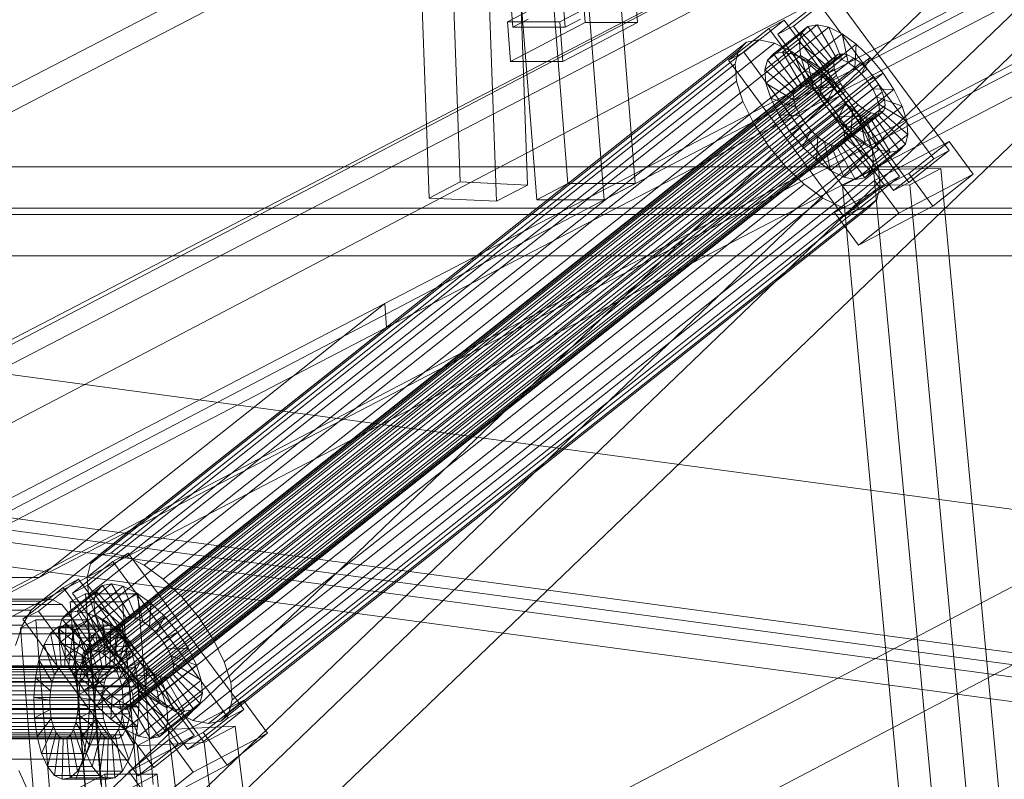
# Model space of a CAD drawing. Header units: millimetres. Extents: x -4738 to 65662, y -68080 to 6847.
# Tile 48 of 256: x -3393 to -3151, y -35136 to -34949. Entities that reach past the tile are written whole.
import ezdxf

# ---------------------------------------------------------------- set-up
doc = ezdxf.new("R2010")
doc.units = ezdxf.units.MM
for name, color, linetype, lineweight in [('COTAS_P', 1, 'Continuous', 0), ('frontal_C09', 7, 'Continuous', 0), ('frontal_C10', 7, 'Continuous', 0)]:
    doc.layers.add(name, color=color, linetype=linetype, lineweight=lineweight)
doc.dimstyles.new('R19_100', dxfattribs={"dimtxt": 250, "dimasz": 150, "dimexe": 150, "dimexo": 80, "dimgap": 100, "dimtad": 1, "dimtih": 1, "dimtoh": 1, "dimdsep": 46, "dimcen": 0.09, "dimadec": 0, "dimazin": 0, "dimtfac": 1, "dimtdec": 4, "dimtofl": 0, "dimtmove": 0, "dimatfit": 3, "dimfxl": 1, "dimtolj": 1, "dimtzin": 0, "dimarcsym": 0})

# ---------------------------------------------------------------- blocks, each defined once
blk = doc.blocks.new('DIM_R31_46')
at = {"layer": 'COTAS_P'}
for p, q in [((-4100, -35030), (-4219.91, -35921.98)), ((140, -35600), (20.09, -36491.98)), ((-4219.91, -35921.98), (-4065.25, -35897.36)), ((20.09, -36491.98), (-4219.91, -35921.98)), ((-4219.91, -35921.98), (-4077.24, -35986.56)), ((20.09, -36491.98), (-122.58, -36427.39)), ((20.09, -36491.98), (-134.57, -36516.59))]:
    blk.add_line(p, q, dxfattribs=at)
blk.add_text('4278.14 P', height=250, rotation=172.3434, dxfattribs=at).set_placement((-2113.24, -36306.08))

msp = doc.modelspace()

# ---------------------------------------------------------------- linework, layer by layer
at = {"layer": 'frontal_C09'}
for p, q in [((92.26, -35504.79), (-4028.81, -34950.779)), ((147.061, -35547.473), (-4092.939, -34977.473)), ((146.662, -35550.446), (-4093.338, -34980.446)), ((87.596, -35539.478), (-4033.473, -34985.467)), ((77.286, -35541.119), (-4023.962, -34989.772)), ((76.886, -35544.093), (-4024.362, -34992.746)), ((47.154, -35540.095), (-3994.629, -34996.743)), ((46.354, -35546.042), (-3995.429, -35002.689)), ((-2331.449, -35220.331), (-3518.768, -35060.715)), ((-2332.248, -35226.277), (-3519.568, -35066.661))]:
    msp.add_line(p, q, dxfattribs=at)
at = {"layer": 'frontal_C10'}
for p, q in [((-2927.862, -34823.48), (-3303.141, -35018.463)), ((-3302.674, -35024.343), (-2927.396, -34829.36)), ((-3116.784, -34882.786), (-3576.163, -35123.359)), ((-3539.343, -35123.359), (-3079.964, -34882.786)), ((-3110.372, -34888.336), (-3554.867, -35315.051)), ((-3531.855, -35315.051), (-3087.359, -34888.336)), ((-3627.602, -35085.916), (-3252.324, -34890.933)), ((-3507.938, -35085.916), (-3132.659, -34890.933)), ((-3388.273, -35085.916), (-3012.994, -34890.933)), ((-3251.857, -34896.813), (-3627.136, -35091.796)), ((-3132.192, -34896.813), (-3507.471, -35091.796)), ((-3012.528, -34896.813), (-3387.806, -35091.796)), ((-3271.597, -34950.4), (-3275.357, -34903.375)), ((-3262.47, -34903.375), (-3258.71, -34950.4)), ((-3550.75, -35343.14), (-3106.255, -34916.425)), ((-3527.738, -35343.14), (-3083.242, -34916.425)), ((-3573.03, -35162.547), (-3113.65, -34921.974)), ((-3536.21, -35162.547), (-3076.83, -34921.974)), ((-3286.778, -34927.626), (-3284.553, -34988.454)), ((-3267.937, -34989.267), (-3270.162, -34928.439)), ((-3292.21, -34992.464), (-3294.435, -34931.636)), ((-3275.593, -34993.278), (-3277.818, -34932.45)), ((-3254.526, -34939.419), (-3272.902, -34949.042)), ((-3260.015, -34949.042), (-3241.64, -34939.419)), ((-3254.526, -34939.419), (-3253.743, -34949.216)), ((-3240.856, -34949.216), (-3241.64, -34939.419)), ((-3261.727, -34942.226), (-3257.998, -34988.86)), ((-3241.429, -34988.86), (-3245.158, -34942.226)), ((-3192.513, -34942.249), (-3202.445, -34950.119)), ((-3164.079, -34980.764), (-3192.513, -34942.249)), ((-3265.654, -34992.869), (-3269.383, -34946.236)), ((-3249.085, -34992.869), (-3252.814, -34946.236)), ((-3206.263, -34952.123), (-3196.331, -34944.254)), ((-3196.331, -34944.254), (-3167.897, -34982.769)), ((-3271.597, -34950.4), (-3267.768, -34948.395)), ((-3254.881, -34948.395), (-3258.71, -34950.4)), ((-3204.731, -34948.664), (-3214.663, -34956.534)), ((-3208.549, -34950.669), (-3204.731, -34948.664)), ((-3176.297, -34987.179), (-3204.731, -34948.664)), ((-3272.902, -34949.042), (-3260.015, -34949.042)), ((-3272.118, -34958.839), (-3272.902, -34949.042)), ((-3272.118, -34958.839), (-3253.743, -34949.216)), ((-3258.71, -34950.4), (-3271.597, -34950.4)), ((-3260.015, -34949.042), (-3259.231, -34958.839)), ((-3240.856, -34949.216), (-3259.231, -34958.839)), ((-3253.743, -34949.216), (-3240.856, -34949.216)), ((-3218.481, -34958.539), (-3208.549, -34950.669)), ((-3208.549, -34950.669), (-3180.115, -34989.184)), ((-3198.871, -34950.231), (-3207.384, -34956.976)), ((-3202.445, -34950.119), (-3206.263, -34952.123)), ((-3196.61, -34949.764), (-3205.123, -34956.51)), ((-3202.445, -34950.119), (-3174.011, -34988.634)), ((-3193.736, -34950.369), (-3202.249, -34957.114)), ((-3200.365, -34951.736), (-3198.871, -34950.231)), ((-3198.871, -34950.231), (-3196.61, -34949.764)), ((-3192.947, -34958.255), (-3198.871, -34950.231)), ((-3191.876, -34958.034), (-3196.61, -34949.764)), ((-3196.61, -34949.764), (-3193.736, -34950.369)), ((-3190.515, -34958.32), (-3193.736, -34950.369)), ((-3193.736, -34950.369), (-3190.445, -34952.003)), ((-3210.99, -34953.466), (-3370.613, -35079.94)), ((-3214.013, -34954.089), (-3210.99, -34953.466)), ((-3210.99, -34953.466), (-3207.148, -34954.274)), ((-3200.365, -34951.736), (-3208.878, -34958.481)), ((-3177.829, -34990.638), (-3206.263, -34952.123)), ((-3200.99, -34954.178), (-3200.365, -34951.736)), ((-3193.655, -34958.968), (-3200.365, -34951.736)), ((-3190.445, -34952.003), (-3198.958, -34958.748)), ((-3188.956, -34959.094), (-3190.445, -34952.003)), ((-3190.445, -34952.003), (-3186.961, -34954.555)), ((-3216.011, -34956.102), (-3375.633, -35082.576)), ((-3214.013, -34954.089), (-3373.636, -35080.564)), ((-3207.148, -34954.274), (-3366.771, -35080.748)), ((-3216.846, -34959.366), (-3216.011, -34956.102)), ((-3216.011, -34956.102), (-3214.013, -34954.089)), ((-3200.99, -34954.178), (-3209.504, -34960.923)), ((-3207.148, -34954.274), (-3202.749, -34956.458)), ((-3193.951, -34960.124), (-3200.99, -34954.178)), ((-3200.704, -34957.39), (-3200.99, -34954.178)), ((-3186.961, -34954.555), (-3195.474, -34961.3)), ((-3187.306, -34960.303), (-3186.961, -34954.555)), ((-3186.961, -34954.555), (-3183.521, -34957.851)), ((-3192.236, -34957.844), (-3377.399, -35104.554)), ((-3191.528, -34957.131), (-3376.691, -35103.841)), ((-3190.457, -34956.91), (-3375.62, -35103.62)), ((-3189.096, -34957.196), (-3374.258, -35103.906)), ((-3187.537, -34957.97), (-3372.699, -35104.68)), ((-3202.749, -34956.458), (-3362.371, -35082.932)), ((-3214.663, -34956.534), (-3218.481, -34958.539)), ((-3190.047, -34997.054), (-3218.481, -34958.539)), ((-3214.663, -34956.534), (-3186.229, -34995.049)), ((-3208.878, -34958.481), (-3209.504, -34960.923)), ((-3200.704, -34957.39), (-3209.217, -34964.135)), ((-3207.384, -34956.976), (-3208.878, -34958.481)), ((-3208.878, -34958.481), (-3202.168, -34965.713)), ((-3205.123, -34956.51), (-3207.384, -34956.976)), ((-3207.384, -34956.976), (-3201.46, -34965)), ((-3202.249, -34957.114), (-3205.123, -34956.51)), ((-3205.123, -34956.51), (-3200.389, -34964.779)), ((-3202.749, -34956.458), (-3198.091, -34959.87)), ((-3198.958, -34958.748), (-3202.249, -34957.114)), ((-3202.249, -34957.114), (-3199.028, -34965.065)), ((-3201.46, -34965), (-3192.947, -34958.255)), ((-3193.816, -34961.646), (-3200.704, -34957.39)), ((-3199.526, -34961.152), (-3200.704, -34957.39)), ((-3200.389, -34964.779), (-3191.876, -34958.034)), ((-3199.028, -34965.065), (-3190.515, -34958.32)), ((-3192.947, -34958.255), (-3193.655, -34958.968)), ((-3191.876, -34958.034), (-3192.947, -34958.255)), ((-3192.532, -34959), (-3192.236, -34957.844)), ((-3192.236, -34957.844), (-3191.528, -34957.131)), ((-3183.521, -34957.851), (-3192.035, -34964.597)), ((-3190.515, -34958.32), (-3191.876, -34958.034)), ((-3191.528, -34957.131), (-3190.457, -34956.91)), ((-3188.956, -34959.094), (-3190.515, -34958.32)), ((-3190.457, -34956.91), (-3189.096, -34957.196)), ((-3189.096, -34957.196), (-3187.537, -34957.97)), ((-3187.537, -34957.97), (-3185.887, -34959.179)), ((-3185.676, -34961.864), (-3183.521, -34957.851)), ((-3183.521, -34957.851), (-3180.361, -34961.667)), ((-3192.532, -34959), (-3377.695, -35105.711)), ((-3192.397, -34960.522), (-3377.559, -35107.232)), ((-3216.846, -34959.366), (-3376.469, -35085.84)), ((-3185.887, -34959.179), (-3371.049, -35105.889)), ((-3184.257, -34960.74), (-3369.42, -35107.451)), ((-3198.091, -34959.87), (-3357.714, -35086.344)), ((-3259.231, -34958.839), (-3272.118, -34958.839)), ((-3216.464, -34963.659), (-3216.846, -34959.366)), ((-3209.504, -34960.923), (-3202.464, -34966.87)), ((-3209.504, -34960.923), (-3209.217, -34964.135)), ((-3202.464, -34966.87), (-3193.951, -34960.124)), ((-3202.168, -34965.713), (-3193.655, -34958.968)), ((-3195.474, -34961.3), (-3198.958, -34958.748)), ((-3198.958, -34958.748), (-3197.469, -34965.839)), ((-3198.091, -34959.87), (-3193.493, -34964.277)), ((-3197.469, -34965.839), (-3188.956, -34959.094)), ((-3195.819, -34967.048), (-3187.306, -34960.303)), ((-3193.655, -34958.968), (-3193.951, -34960.124)), ((-3193.951, -34960.124), (-3193.816, -34961.646)), ((-3192.397, -34960.522), (-3192.532, -34959)), ((-3191.839, -34962.304), (-3192.397, -34960.522)), ((-3187.306, -34960.303), (-3188.956, -34959.094)), ((-3185.676, -34961.864), (-3187.306, -34960.303)), ((-3185.887, -34959.179), (-3184.257, -34960.74)), ((-3184.257, -34960.74), (-3182.761, -34962.548)), ((-3191.839, -34962.304), (-3377.001, -35109.014)), ((-3367.923, -35109.258), (-3182.761, -34962.548)), ((-3199.526, -34961.152), (-3208.039, -34967.898)), ((-3202.329, -34968.391), (-3193.816, -34961.646)), ((-3193.257, -34963.428), (-3199.526, -34961.152)), ((-3197.536, -34965.21), (-3199.526, -34961.152)), ((-3195.474, -34961.3), (-3195.819, -34967.048)), ((-3192.035, -34964.597), (-3195.474, -34961.3)), ((-3194.19, -34968.61), (-3185.676, -34961.864)), ((-3193.816, -34961.646), (-3193.257, -34963.428)), ((-3190.896, -34964.226), (-3191.839, -34962.304)), ((-3188.874, -34968.413), (-3180.361, -34961.667)), ((-3184.179, -34963.672), (-3185.676, -34961.864)), ((-3180.361, -34961.667), (-3184.179, -34963.672)), ((-3182.761, -34962.548), (-3181.498, -34964.478)), ((-3180.361, -34961.667), (-3177.695, -34965.743)), ((-3216.464, -34963.659), (-3376.087, -35090.134)), ((-3190.896, -34964.226), (-3376.059, -35110.936)), ((-3181.498, -34964.478), (-3366.66, -35111.189)), ((-3193.493, -34964.277), (-3353.116, -35090.751)), ((-3214.889, -34968.69), (-3216.464, -34963.659)), ((-3209.217, -34964.135), (-3202.329, -34968.391)), ((-3209.217, -34964.135), (-3208.039, -34967.898)), ((-3197.536, -34965.21), (-3206.049, -34971.955)), ((-3202.464, -34966.87), (-3202.168, -34965.713)), ((-3202.168, -34965.713), (-3201.46, -34965)), ((-3201.771, -34970.173), (-3193.257, -34963.428)), ((-3201.46, -34965), (-3200.389, -34964.779)), ((-3200.828, -34972.095), (-3192.315, -34965.35)), ((-3200.389, -34964.779), (-3199.028, -34965.065)), ((-3199.028, -34965.065), (-3197.469, -34965.839)), ((-3192.315, -34965.35), (-3197.536, -34965.21)), ((-3194.87, -34969.285), (-3197.536, -34965.21)), ((-3192.035, -34964.597), (-3194.19, -34968.61)), ((-3193.493, -34964.277), (-3189.269, -34969.378)), ((-3193.257, -34963.428), (-3192.315, -34965.35)), ((-3184.179, -34963.672), (-3192.693, -34970.417)), ((-3192.315, -34965.35), (-3191.052, -34967.281)), ((-3188.874, -34968.413), (-3192.035, -34964.597)), ((-3191.43, -34972.348), (-3182.917, -34965.603)), ((-3189.633, -34966.156), (-3190.896, -34964.226)), ((-3177.695, -34965.743), (-3186.209, -34972.488)), ((-3182.917, -34965.603), (-3184.179, -34963.672)), ((-3181.974, -34967.525), (-3182.917, -34965.603)), ((-3182.917, -34965.603), (-3177.695, -34965.743)), ((-3181.498, -34964.478), (-3180.555, -34966.4)), ((-3177.695, -34965.743), (-3175.706, -34969.8)), ((-3189.633, -34966.156), (-3374.796, -35112.867)), ((-3188.136, -34967.964), (-3373.299, -35114.674)), ((-3180.555, -34966.4), (-3365.718, -35113.111)), ((-3179.997, -34968.183), (-3365.16, -35114.893)), ((-3208.039, -34967.898), (-3201.771, -34970.173)), ((-3208.039, -34967.898), (-3206.049, -34971.955)), ((-3202.329, -34968.391), (-3202.464, -34966.87)), ((-3199.565, -34974.026), (-3191.052, -34967.281)), ((-3197.469, -34965.839), (-3195.819, -34967.048)), ((-3195.819, -34967.048), (-3194.19, -34968.61)), ((-3191.052, -34967.281), (-3194.87, -34969.285)), ((-3191.052, -34967.281), (-3189.555, -34969.088)), ((-3190.487, -34974.27), (-3181.974, -34967.525)), ((-3188.136, -34967.964), (-3189.633, -34966.156)), ((-3186.507, -34969.525), (-3188.136, -34967.964)), ((-3181.416, -34969.307), (-3181.974, -34967.525)), ((-3181.974, -34967.525), (-3175.706, -34969.8)), ((-3180.555, -34966.4), (-3179.997, -34968.183)), ((-3179.997, -34968.183), (-3179.862, -34969.704)), ((-3214.889, -34968.69), (-3374.512, -35095.164)), ((-3186.507, -34969.525), (-3371.67, -35116.236)), ((-3179.862, -34969.704), (-3365.024, -35116.415)), ((-3348.891, -35095.853), (-3189.269, -34969.378)), ((-3212.229, -34974.114), (-3214.889, -34968.69)), ((-3194.87, -34969.285), (-3203.384, -34976.031)), ((-3201.771, -34970.173), (-3202.329, -34968.391)), ((-3200.828, -34972.095), (-3201.771, -34970.173)), ((-3198.068, -34975.834), (-3189.555, -34969.088)), ((-3196.439, -34977.395), (-3187.926, -34970.65)), ((-3191.71, -34973.101), (-3194.87, -34969.285)), ((-3194.19, -34968.61), (-3192.693, -34970.417)), ((-3192.693, -34970.417), (-3188.874, -34968.413)), ((-3192.693, -34970.417), (-3191.43, -34972.348)), ((-3189.555, -34969.088), (-3191.71, -34973.101)), ((-3189.929, -34976.052), (-3181.416, -34969.307)), ((-3189.555, -34969.088), (-3187.926, -34970.65)), ((-3189.269, -34969.378), (-3185.705, -34974.826)), ((-3186.209, -34972.488), (-3188.874, -34968.413)), ((-3187.926, -34970.65), (-3188.271, -34976.398)), ((-3187.926, -34970.65), (-3186.276, -34971.859)), ((-3184.857, -34970.734), (-3186.507, -34969.525)), ((-3175.706, -34969.8), (-3184.219, -34976.546)), ((-3181.28, -34970.828), (-3181.416, -34969.307)), ((-3181.416, -34969.307), (-3174.527, -34973.563)), ((-3179.862, -34969.704), (-3180.158, -34970.861)), ((-3175.706, -34969.8), (-3174.527, -34973.563)), ((-3184.857, -34970.734), (-3370.019, -35117.445)), ((-3183.298, -34971.508), (-3368.46, -35118.219)), ((-3181.937, -34971.795), (-3367.099, -35118.505)), ((-3180.865, -34971.574), (-3366.028, -35118.284)), ((-3180.158, -34970.861), (-3365.32, -35117.571)), ((-3206.049, -34971.955), (-3200.828, -34972.095)), ((-3206.049, -34971.955), (-3203.384, -34976.031)), ((-3199.565, -34974.026), (-3200.828, -34972.095)), ((-3191.71, -34973.101), (-3200.223, -34979.847)), ((-3194.789, -34978.604), (-3186.276, -34971.859)), ((-3193.23, -34979.378), (-3184.717, -34972.633)), ((-3191.869, -34979.664), (-3183.355, -34972.919)), ((-3188.271, -34976.398), (-3191.71, -34973.101)), ((-3186.209, -34972.488), (-3191.43, -34972.348)), ((-3191.43, -34972.348), (-3190.487, -34974.27)), ((-3190.798, -34979.443), (-3182.284, -34972.698)), ((-3190.09, -34978.73), (-3181.577, -34971.985)), ((-3189.794, -34977.574), (-3181.28, -34970.828)), ((-3186.276, -34971.859), (-3184.787, -34978.95)), ((-3186.276, -34971.859), (-3184.717, -34972.633)), ((-3184.219, -34976.546), (-3186.209, -34972.488)), ((-3183.298, -34971.508), (-3184.857, -34970.734)), ((-3184.717, -34972.633), (-3181.496, -34980.584)), ((-3184.717, -34972.633), (-3183.355, -34972.919)), ((-3183.355, -34972.919), (-3182.284, -34972.698)), ((-3183.355, -34972.919), (-3178.622, -34981.188)), ((-3181.937, -34971.795), (-3183.298, -34971.508)), ((-3182.284, -34972.698), (-3181.577, -34971.985)), ((-3182.284, -34972.698), (-3176.361, -34980.722)), ((-3180.865, -34971.574), (-3181.937, -34971.795)), ((-3181.577, -34971.985), (-3181.28, -34970.828)), ((-3181.577, -34971.985), (-3174.866, -34979.217)), ((-3181.28, -34970.828), (-3174.241, -34976.775)), ((-3180.158, -34970.861), (-3180.865, -34971.574)), ((-3212.229, -34974.114), (-3371.852, -35100.588)), ((-3185.705, -34974.826), (-3345.328, -35101.301)), ((-3208.665, -34979.562), (-3212.229, -34974.114)), ((-3203.384, -34976.031), (-3199.565, -34974.026)), ((-3198.068, -34975.834), (-3199.565, -34974.026)), ((-3184.219, -34976.546), (-3190.487, -34974.27)), ((-3190.487, -34974.27), (-3189.929, -34976.052)), ((-3185.705, -34974.826), (-3183.045, -34980.251)), ((-3174.527, -34973.563), (-3183.041, -34980.308)), ((-3174.527, -34973.563), (-3174.241, -34976.775)), ((-3203.384, -34976.031), (-3200.223, -34979.847)), ((-3200.223, -34979.847), (-3198.068, -34975.834)), ((-3196.439, -34977.395), (-3198.068, -34975.834)), ((-3188.271, -34976.398), (-3196.784, -34983.143)), ((-3196.784, -34983.143), (-3196.439, -34977.395)), ((-3194.789, -34978.604), (-3196.439, -34977.395)), ((-3189.794, -34977.574), (-3190.09, -34978.73)), ((-3183.041, -34980.308), (-3189.929, -34976.052)), ((-3189.929, -34976.052), (-3189.794, -34977.574)), ((-3182.754, -34983.52), (-3189.794, -34977.574)), ((-3184.787, -34978.95), (-3188.271, -34976.398)), ((-3183.041, -34980.308), (-3184.219, -34976.546)), ((-3174.241, -34976.775), (-3182.754, -34983.52)), ((-3174.241, -34976.775), (-3174.866, -34979.217)), ((-3208.665, -34979.562), (-3368.288, -35106.037)), ((-3183.045, -34980.251), (-3342.667, -35106.725)), ((-3204.44, -34984.664), (-3208.665, -34979.562)), ((-3200.223, -34979.847), (-3196.784, -34983.143)), ((-3193.3, -34985.695), (-3194.789, -34978.604)), ((-3193.23, -34979.378), (-3194.789, -34978.604)), ((-3184.787, -34978.95), (-3193.3, -34985.695)), ((-3190.009, -34987.329), (-3193.23, -34979.378)), ((-3191.869, -34979.664), (-3193.23, -34979.378)), ((-3190.798, -34979.443), (-3191.869, -34979.664)), ((-3187.135, -34987.934), (-3191.869, -34979.664)), ((-3190.09, -34978.73), (-3190.798, -34979.443)), ((-3184.874, -34987.467), (-3190.798, -34979.443)), ((-3183.38, -34985.962), (-3190.09, -34978.73)), ((-3181.496, -34980.584), (-3184.787, -34978.95)), ((-3174.866, -34979.217), (-3183.38, -34985.962)), ((-3183.045, -34980.251), (-3181.47, -34985.281)), ((-3182.754, -34983.52), (-3183.041, -34980.308)), ((-3182.445, -34988.181), (-3164.118, -34978.558)), ((-3174.866, -34979.217), (-3176.361, -34980.722)), ((-3164.118, -34978.558), (-3174.05, -34986.427)), ((-3158.194, -34986.582), (-3164.118, -34978.558)), ((-3181.496, -34980.584), (-3190.009, -34987.329)), ((-3178.622, -34981.188), (-3187.135, -34987.934)), ((-3176.361, -34980.722), (-3184.874, -34987.467)), ((-3178.622, -34981.188), (-3181.496, -34980.584)), ((-3176.361, -34980.722), (-3178.622, -34981.188)), ((-3167.897, -34982.769), (-3177.829, -34990.638)), ((-3174.011, -34988.634), (-3164.079, -34980.764)), ((-3164.079, -34980.764), (-3167.897, -34982.769)), ((-2723.816, -34984.793), (-3506.238, -34984.793)), ((-3204.44, -34984.664), (-3364.063, -35111.138)), ((-3199.842, -34989.07), (-3204.44, -34984.664)), ((-3196.784, -34983.143), (-3193.3, -34985.695)), ((-3183.38, -34985.962), (-3182.754, -34983.52)), ((-3166.146, -34985.174), (-3182.693, -34985.424)), ((-3173.802, -34989.184), (-3166.146, -34985.174)), ((-3147.633, -35183.675), (-3166.146, -34985.174)), ((-3181.47, -34985.281), (-3341.092, -35111.755)), ((-3193.3, -34985.695), (-3190.009, -34987.329)), ((-3174.05, -34986.427), (-3192.377, -34996.05)), ((-3182.693, -34985.424), (-3190.349, -34989.434)), ((-3190.009, -34987.329), (-3187.135, -34987.934)), ((-3187.135, -34987.934), (-3184.874, -34987.467)), ((-3186.229, -34995.049), (-3176.297, -34987.179)), ((-3184.874, -34987.467), (-3183.38, -34985.962)), ((-3182.693, -34985.424), (-3164.18, -35183.925)), ((-3181.47, -34985.281), (-3181.087, -34989.574)), ((-3176.297, -34987.179), (-3180.115, -34989.184)), ((-3158.194, -34986.582), (-3176.521, -34996.205)), ((-3174.05, -34986.427), (-3168.126, -34994.451)), ((-3168.126, -34994.451), (-3158.194, -34986.582)), ((-3199.842, -34989.07), (-3359.465, -35115.545)), ((-3181.087, -34989.574), (-3340.71, -35116.049)), ((-3292.21, -34992.464), (-3284.553, -34988.454)), ((-3284.553, -34988.454), (-3267.937, -34989.267)), ((-3267.937, -34989.267), (-3275.593, -34993.278)), ((-3265.654, -34992.869), (-3257.998, -34988.86)), ((-3257.998, -34988.86), (-3241.429, -34988.86)), ((-3241.429, -34988.86), (-3249.085, -34992.869)), ((-3195.185, -34992.482), (-3199.842, -34989.07)), ((-3192.377, -34996.05), (-3182.445, -34988.181)), ((-3190.349, -34989.434), (-3173.802, -34989.184)), ((-3171.836, -35187.935), (-3190.349, -34989.434)), ((-3180.115, -34989.184), (-3190.047, -34997.054)), ((-3182.445, -34988.181), (-3176.521, -34996.205)), ((-3181.087, -34989.574), (-3181.923, -34992.839)), ((-3177.829, -34990.638), (-3174.011, -34988.634)), ((-3155.289, -35187.685), (-3173.802, -34989.184)), ((-3195.185, -34992.482), (-3354.808, -35118.957)), ((-3275.593, -34993.278), (-3292.21, -34992.464)), ((-3190.785, -34994.667), (-3195.185, -34992.482)), ((-3190.785, -34994.667), (-3350.408, -35121.141)), ((-3183.92, -34994.851), (-3343.543, -35121.326)), ((-3181.923, -34992.839), (-3341.546, -35119.313)), ((-3249.085, -34992.869), (-3265.654, -34992.869)), ((-3186.943, -34995.474), (-3190.785, -34994.667)), ((-3183.92, -34994.851), (-3186.943, -34995.474)), ((-3186.453, -35004.074), (-3168.126, -34994.451)), ((-3181.923, -34992.839), (-3183.92, -34994.851)), ((-3525.685, -34994.977), (-2743.263, -34994.977)), ((-3505.298, -34996.549), (-2722.876, -34996.549)), ((-3186.943, -34995.474), (-3346.566, -35121.949)), ((-3186.453, -35004.074), (-3192.377, -34996.05)), ((-3190.047, -34997.054), (-3186.229, -34995.049)), ((-3176.521, -34996.205), (-3186.453, -35004.074)), ((-2742.323, -35006.733), (-3524.745, -35006.733)), ((-3303.141, -35018.463), (-3678.419, -35213.446)), ((-3388.273, -35085.916), (-3303.141, -35018.463)), ((-3303.141, -35018.463), (-3302.674, -35024.343)), ((-3677.953, -35219.326), (-3302.674, -35024.343)), ((-3302.674, -35024.343), (-3387.806, -35091.796)), ((-3102.292, -35064.03), (-3561.671, -35304.603)), ((-3524.851, -35304.603), (-3065.472, -35064.03)), ((-3380.075, -35089.84), (-3370.143, -35081.971)), ((-3366.324, -35079.966), (-3376.257, -35087.835)), ((-3373.636, -35080.564), (-3375.633, -35082.576)), ((-3370.613, -35079.94), (-3373.636, -35080.564)), ((-3366.771, -35080.748), (-3370.613, -35079.94)), ((-3370.143, -35081.971), (-3366.324, -35079.966)), ((-3370.143, -35081.971), (-3341.708, -35120.486)), ((-3362.371, -35082.932), (-3366.771, -35080.748)), ((-3337.89, -35118.481), (-3366.324, -35079.966)), ((-3375.633, -35082.576), (-3376.469, -35085.84)), ((-3357.714, -35086.344), (-3362.371, -35082.932)), ((-3763.552, -35280.899), (-3388.273, -35085.916)), ((-3507.938, -35085.916), (-3388.273, -35085.916)), ((-3378.543, -35086.381), (-3388.475, -35094.251)), ((-3382.361, -35088.386), (-3378.543, -35086.381)), ((-3350.108, -35124.896), (-3378.543, -35086.381)), ((-3376.469, -35085.84), (-3376.087, -35090.134)), ((-3353.116, -35090.751), (-3357.714, -35086.344)), ((-3392.293, -35096.255), (-3382.361, -35088.386)), ((-3374.177, -35089.453), (-3382.69, -35096.198)), ((-3382.361, -35088.386), (-3353.927, -35126.901)), ((-3372.683, -35087.947), (-3381.196, -35094.693)), ((-3376.257, -35087.835), (-3380.075, -35089.84)), ((-3370.421, -35087.481), (-3378.935, -35094.226)), ((-3376.257, -35087.835), (-3347.822, -35126.35)), ((-3367.547, -35088.085), (-3376.061, -35094.831)), ((-3374.802, -35091.895), (-3374.177, -35089.453)), ((-3374.177, -35089.453), (-3372.683, -35087.947)), ((-3367.467, -35096.685), (-3374.177, -35089.453)), ((-3372.683, -35087.947), (-3370.421, -35087.481)), ((-3366.759, -35095.971), (-3372.683, -35087.947)), ((-3365.688, -35095.751), (-3370.421, -35087.481)), ((-3370.421, -35087.481), (-3367.547, -35088.085)), ((-3364.326, -35096.037), (-3367.547, -35088.085)), ((-3367.547, -35088.085), (-3364.256, -35089.719)), ((-3387.806, -35091.796), (-3763.085, -35286.779)), ((-3387.806, -35091.796), (-3627.136, -35091.796)), ((-3385.222, -35091.326), (-3624.551, -35091.326)), ((-3387.806, -35091.796), (-3507.471, -35091.796)), ((-3390.255, -35093.962), (-3387.806, -35091.796)), ((-3387.806, -35091.796), (-3385.222, -35091.326)), ((-3385.222, -35091.326), (-3382.678, -35092.584)), ((-3374.802, -35091.895), (-3383.315, -35098.64)), ((-3376.818, -35089.938), (-3380.646, -35091.942)), ((-3380.646, -35091.942), (-3367.759, -35091.942)), ((-3376.886, -35138.968), (-3380.646, -35091.942)), ((-3351.64, -35128.355), (-3380.075, -35089.84)), ((-3363.931, -35089.938), (-3376.818, -35089.938)), ((-3376.818, -35089.938), (-3373.058, -35136.963)), ((-3376.087, -35090.134), (-3374.512, -35095.164)), ((-3367.763, -35097.841), (-3374.802, -35091.895)), ((-3374.516, -35095.106), (-3374.802, -35091.895)), ((-3364.256, -35089.719), (-3372.769, -35096.465)), ((-3367.759, -35091.942), (-3363.931, -35089.938)), ((-3367.759, -35091.942), (-3363.999, -35138.968)), ((-3362.767, -35096.811), (-3364.256, -35089.719)), ((-3364.256, -35089.719), (-3360.772, -35092.272)), ((-3360.171, -35136.963), (-3363.931, -35089.938)), ((-3348.891, -35095.853), (-3353.116, -35090.751)), ((-3390.255, -35093.962), (-3629.585, -35093.962)), ((-3382.678, -35092.584), (-3622.007, -35092.584)), ((-3392.402, -35097.676), (-3390.255, -35093.962)), ((-3388.475, -35094.251), (-3392.293, -35096.255)), ((-3388.475, -35094.251), (-3360.04, -35132.766)), ((-3382.678, -35092.584), (-3380.348, -35095.484)), ((-3378.935, -35094.226), (-3381.196, -35094.693)), ((-3376.061, -35094.831), (-3378.935, -35094.226)), ((-3378.935, -35094.226), (-3374.201, -35102.496)), ((-3360.772, -35092.272), (-3369.286, -35099.017)), ((-3361.117, -35098.02), (-3360.772, -35092.272)), ((-3360.772, -35092.272), (-3357.333, -35095.568)), ((-3380.348, -35095.484), (-3619.677, -35095.484)), ((-3389.068, -35096.353), (-3392.896, -35098.358)), ((-3363.859, -35134.77), (-3392.293, -35096.255)), ((-3376.181, -35096.353), (-3389.068, -35096.353)), ((-3389.068, -35096.353), (-3385.308, -35143.378)), ((-3382.69, -35096.198), (-3383.315, -35098.64)), ((-3374.516, -35095.106), (-3383.029, -35101.852)), ((-3381.196, -35094.693), (-3382.69, -35096.198)), ((-3382.69, -35096.198), (-3375.98, -35103.43)), ((-3381.196, -35094.693), (-3375.272, -35102.717)), ((-3380.348, -35095.484), (-3378.391, -35099.829)), ((-3380.009, -35098.358), (-3376.181, -35096.353)), ((-3372.421, -35143.378), (-3376.181, -35096.353)), ((-3372.769, -35096.465), (-3376.061, -35094.831)), ((-3376.061, -35094.831), (-3372.84, -35102.782)), ((-3375.98, -35103.43), (-3367.467, -35096.685)), ((-3375.272, -35102.717), (-3366.759, -35095.971)), ((-3367.627, -35099.362), (-3374.516, -35095.106)), ((-3373.338, -35098.869), (-3374.516, -35095.106)), ((-3374.512, -35095.164), (-3371.852, -35100.588)), ((-3374.201, -35102.496), (-3365.688, -35095.751)), ((-3372.84, -35102.782), (-3364.326, -35096.037)), ((-3369.286, -35099.017), (-3372.769, -35096.465)), ((-3372.769, -35096.465), (-3371.281, -35103.556)), ((-3371.281, -35103.556), (-3362.767, -35096.811)), ((-3367.467, -35096.685), (-3367.763, -35097.841)), ((-3366.759, -35095.971), (-3367.467, -35096.685)), ((-3365.688, -35095.751), (-3366.759, -35095.971)), ((-3357.333, -35095.568), (-3365.846, -35102.313)), ((-3364.326, -35096.037), (-3365.688, -35095.751)), ((-3362.767, -35096.811), (-3364.326, -35096.037)), ((-3361.117, -35098.02), (-3362.767, -35096.811)), ((-3359.488, -35099.581), (-3357.333, -35095.568)), ((-3357.333, -35095.568), (-3354.173, -35099.384)), ((-3345.328, -35101.301), (-3348.891, -35095.853)), ((-3392.402, -35097.676), (-3631.731, -35097.676)), ((-3394.099, -35102.685), (-3392.402, -35097.676)), ((-3392.896, -35098.358), (-3380.009, -35098.358)), ((-3389.136, -35145.383), (-3392.896, -35098.358)), ((-3383.623, -35098.066), (-3385.455, -35099.687)), ((-3381.69, -35097.715), (-3383.623, -35098.066)), ((-3383.623, -35098.066), (-3382.84, -35107.863)), ((-3372.577, -35098.066), (-3383.623, -35098.066)), ((-3383.315, -35098.64), (-3376.276, -35104.586)), ((-3383.315, -35098.64), (-3383.029, -35101.852)), ((-3381.69, -35097.715), (-3381.924, -35107.697)), ((-3373.338, -35098.869), (-3381.851, -35105.614)), ((-3379.787, -35098.656), (-3381.69, -35097.715)), ((-3370.644, -35097.715), (-3381.69, -35097.715)), ((-3379.787, -35098.656), (-3381.023, -35108.143)), ((-3380.009, -35098.358), (-3376.249, -35145.383)), ((-3378.044, -35100.825), (-3379.787, -35098.656)), ((-3368.741, -35098.656), (-3379.787, -35098.656)), ((-3376.276, -35104.586), (-3367.763, -35097.841)), ((-3374.409, -35099.687), (-3372.577, -35098.066)), ((-3367.069, -35101.145), (-3373.338, -35098.869)), ((-3371.348, -35102.926), (-3373.338, -35098.869)), ((-3372.577, -35098.066), (-3370.644, -35097.715)), ((-3371.794, -35107.863), (-3372.577, -35098.066)), ((-3370.878, -35107.697), (-3370.644, -35097.715)), ((-3370.644, -35097.715), (-3368.741, -35098.656)), ((-3369.977, -35108.143), (-3368.741, -35098.656)), ((-3369.63, -35104.765), (-3361.117, -35098.02)), ((-3369.286, -35099.017), (-3369.63, -35104.765)), ((-3365.846, -35102.313), (-3369.286, -35099.017)), ((-3368.741, -35098.656), (-3366.998, -35100.825)), ((-3367.763, -35097.841), (-3367.627, -35099.362)), ((-3359.488, -35099.581), (-3361.117, -35098.02)), ((-3378.391, -35099.829), (-3617.72, -35099.829)), ((-3385.455, -35099.687), (-3387.06, -35102.465)), ((-3385.455, -35099.687), (-3383.707, -35108.631)), ((-3374.409, -35099.687), (-3385.455, -35099.687)), ((-3378.044, -35100.825), (-3380.197, -35109.17)), ((-3378.391, -35099.829), (-3376.939, -35105.322)), ((-3376.58, -35104.075), (-3378.044, -35100.825)), ((-3366.998, -35100.825), (-3378.044, -35100.825)), ((-3376.14, -35106.108), (-3367.627, -35099.362)), ((-3376.014, -35102.465), (-3374.409, -35099.687)), ((-3375.582, -35107.89), (-3367.069, -35101.145)), ((-3372.661, -35108.631), (-3374.409, -35099.687)), ((-3371.852, -35100.588), (-3368.288, -35106.037)), ((-3369.151, -35109.17), (-3366.998, -35100.825)), ((-3368.001, -35106.326), (-3359.488, -35099.581)), ((-3367.627, -35099.362), (-3367.069, -35101.145)), ((-3367.069, -35101.145), (-3366.126, -35103.067)), ((-3366.998, -35100.825), (-3365.534, -35104.075)), ((-3357.991, -35101.389), (-3366.504, -35108.134)), ((-3362.686, -35106.129), (-3354.173, -35099.384)), ((-3357.991, -35101.389), (-3359.488, -35099.581)), ((-3354.173, -35099.384), (-3357.991, -35101.389)), ((-3356.728, -35103.319), (-3357.991, -35101.389)), ((-3354.173, -35099.384), (-3351.507, -35103.46)), ((-3342.667, -35106.725), (-3345.328, -35101.301)), ((-3387.06, -35102.465), (-3388.33, -35106.212)), ((-3387.06, -35102.465), (-3384.468, -35109.947)), ((-3376.014, -35102.465), (-3387.06, -35102.465)), ((-3383.029, -35101.852), (-3376.14, -35106.108)), ((-3383.029, -35101.852), (-3381.851, -35105.614)), ((-3371.348, -35102.926), (-3379.861, -35109.672)), ((-3376.58, -35104.075), (-3379.503, -35110.709)), ((-3376.691, -35103.841), (-3377.399, -35104.554)), ((-3377.284, -35106.212), (-3376.014, -35102.465)), ((-3375.62, -35103.62), (-3376.691, -35103.841)), ((-3375.494, -35108.184), (-3376.58, -35104.075)), ((-3365.534, -35104.075), (-3376.58, -35104.075)), ((-3376.276, -35104.586), (-3375.98, -35103.43)), ((-3373.422, -35109.947), (-3376.014, -35102.465)), ((-3375.98, -35103.43), (-3375.272, -35102.717)), ((-3374.258, -35103.906), (-3375.62, -35103.62)), ((-3375.272, -35102.717), (-3374.201, -35102.496)), ((-3374.64, -35109.812), (-3366.126, -35103.067)), ((-3372.699, -35104.68), (-3374.258, -35103.906)), ((-3374.201, -35102.496), (-3372.84, -35102.782)), ((-3372.84, -35102.782), (-3371.281, -35103.556)), ((-3366.126, -35103.067), (-3371.348, -35102.926)), ((-3368.682, -35107.002), (-3371.348, -35102.926)), ((-3371.281, -35103.556), (-3369.63, -35104.765)), ((-3368.458, -35110.709), (-3365.534, -35104.075)), ((-3365.846, -35102.313), (-3368.001, -35106.326)), ((-3366.126, -35103.067), (-3364.864, -35104.997)), ((-3362.686, -35106.129), (-3365.846, -35102.313)), ((-3365.534, -35104.075), (-3364.448, -35108.184)), ((-3365.241, -35110.065), (-3356.728, -35103.319)), ((-3351.507, -35103.46), (-3360.02, -35110.205)), ((-3355.786, -35105.241), (-3356.728, -35103.319)), ((-3356.728, -35103.319), (-3351.507, -35103.46)), ((-3351.507, -35103.46), (-3349.517, -35107.517)), ((-3376.939, -35105.322), (-3616.269, -35105.322)), ((-3388.33, -35106.212), (-3389.178, -35110.672)), ((-3388.33, -35106.212), (-3385.069, -35111.722)), ((-3377.284, -35106.212), (-3388.33, -35106.212)), ((-3381.851, -35105.614), (-3375.582, -35107.89)), ((-3381.851, -35105.614), (-3379.861, -35109.672)), ((-3378.132, -35110.672), (-3377.284, -35106.212)), ((-3377.399, -35104.554), (-3377.695, -35105.711)), ((-3377.695, -35105.711), (-3377.559, -35107.232)), ((-3374.024, -35111.722), (-3377.284, -35106.212)), ((-3376.939, -35105.322), (-3376.093, -35111.589)), ((-3376.14, -35106.108), (-3376.276, -35104.586)), ((-3375.582, -35107.89), (-3376.14, -35106.108)), ((-3373.377, -35111.743), (-3364.864, -35104.997)), ((-3371.049, -35105.889), (-3372.699, -35104.68)), ((-3369.42, -35107.451), (-3371.049, -35105.889)), ((-3369.63, -35104.765), (-3368.001, -35106.326)), ((-3364.864, -35104.997), (-3368.682, -35107.002)), ((-3368.288, -35106.037), (-3364.063, -35111.138)), ((-3368.001, -35106.326), (-3366.504, -35108.134)), ((-3366.504, -35108.134), (-3362.686, -35106.129)), ((-3364.864, -35104.997), (-3363.367, -35106.805)), ((-3364.299, -35111.987), (-3355.786, -35105.241)), ((-3360.02, -35110.205), (-3362.686, -35106.129)), ((-3355.228, -35107.024), (-3355.786, -35105.241)), ((-3355.786, -35105.241), (-3349.517, -35107.517)), ((-3370.82, -35108.631), (-3643.288, -35108.631)), ((-3369.953, -35107.863), (-3642.42, -35107.863)), ((-3369.037, -35107.697), (-3641.504, -35107.697)), ((-3368.136, -35108.143), (-3640.603, -35108.143)), ((-3384.468, -35109.947), (-3383.707, -35108.631)), ((-3383.707, -35108.631), (-3382.84, -35107.863)), ((-3383.707, -35108.631), (-3372.661, -35108.631)), ((-3382.84, -35107.863), (-3381.924, -35107.697)), ((-3382.84, -35107.863), (-3371.794, -35107.863)), ((-3381.924, -35107.697), (-3381.023, -35108.143)), ((-3381.924, -35107.697), (-3370.878, -35107.697)), ((-3381.023, -35108.143), (-3380.197, -35109.17)), ((-3381.023, -35108.143), (-3369.977, -35108.143)), ((-3375.494, -35108.184), (-3378.989, -35112.656)), ((-3377.559, -35107.232), (-3377.001, -35109.014)), ((-3368.682, -35107.002), (-3377.195, -35113.747)), ((-3374.64, -35109.812), (-3375.582, -35107.89)), ((-3374.861, -35112.872), (-3375.494, -35108.184)), ((-3364.448, -35108.184), (-3375.494, -35108.184)), ((-3372.661, -35108.631), (-3373.422, -35109.947)), ((-3371.794, -35107.863), (-3372.661, -35108.631)), ((-3371.88, -35113.55), (-3363.367, -35106.805)), ((-3370.878, -35107.697), (-3371.794, -35107.863)), ((-3371.581, -35109.947), (-3370.82, -35108.631)), ((-3369.977, -35108.143), (-3370.878, -35107.697)), ((-3370.82, -35108.631), (-3369.953, -35107.863)), ((-3370.251, -35115.112), (-3361.738, -35108.366)), ((-3369.151, -35109.17), (-3369.977, -35108.143)), ((-3369.953, -35107.863), (-3369.037, -35107.697)), ((-3367.923, -35109.258), (-3369.42, -35107.451)), ((-3369.037, -35107.697), (-3368.136, -35108.143)), ((-3365.522, -35110.818), (-3368.682, -35107.002)), ((-3368.136, -35108.143), (-3367.31, -35109.17)), ((-3367.943, -35112.656), (-3364.448, -35108.184)), ((-3366.504, -35108.134), (-3365.241, -35110.065)), ((-3363.367, -35106.805), (-3365.522, -35110.818)), ((-3364.448, -35108.184), (-3363.815, -35112.872)), ((-3363.741, -35113.769), (-3355.228, -35107.024)), ((-3363.605, -35115.29), (-3355.092, -35108.545)), ((-3363.367, -35106.805), (-3361.738, -35108.366)), ((-3361.738, -35108.366), (-3362.082, -35114.115)), ((-3361.738, -35108.366), (-3360.087, -35109.575)), ((-3349.517, -35107.517), (-3358.03, -35114.262)), ((-3355.388, -35109.702), (-3355.092, -35108.545)), ((-3355.092, -35108.545), (-3355.228, -35107.024)), ((-3355.228, -35107.024), (-3348.339, -35111.28)), ((-3355.092, -35108.545), (-3348.053, -35114.492)), ((-3349.517, -35107.517), (-3348.339, -35111.28)), ((-3341.092, -35111.755), (-3342.667, -35106.725)), ((-3371.581, -35109.947), (-3644.048, -35109.947)), ((-3367.31, -35109.17), (-3639.777, -35109.17)), ((-3366.617, -35110.709), (-3639.084, -35110.709)), ((-3389.178, -35110.672), (-3389.546, -35115.542)), ((-3389.178, -35110.672), (-3385.471, -35113.835)), ((-3378.132, -35110.672), (-3389.178, -35110.672)), ((-3385.069, -35111.722), (-3384.468, -35109.947)), ((-3384.468, -35109.947), (-3373.422, -35109.947)), ((-3380.197, -35109.17), (-3379.503, -35110.709)), ((-3380.197, -35109.17), (-3369.151, -35109.17)), ((-3379.861, -35109.672), (-3374.64, -35109.812)), ((-3379.861, -35109.672), (-3377.195, -35113.747)), ((-3379.503, -35110.709), (-3378.989, -35112.656)), ((-3379.503, -35110.709), (-3368.458, -35110.709)), ((-3378.5, -35115.542), (-3378.132, -35110.672)), ((-3374.425, -35113.835), (-3378.132, -35110.672)), ((-3377.001, -35109.014), (-3376.059, -35110.936)), ((-3376.059, -35110.936), (-3374.796, -35112.867)), ((-3373.377, -35111.743), (-3374.64, -35109.812)), ((-3365.522, -35110.818), (-3374.035, -35117.563)), ((-3373.422, -35109.947), (-3374.024, -35111.722)), ((-3372.183, -35111.722), (-3371.581, -35109.947)), ((-3368.458, -35110.709), (-3369.151, -35109.17)), ((-3368.601, -35116.321), (-3360.087, -35109.575)), ((-3367.943, -35112.656), (-3368.458, -35110.709)), ((-3366.66, -35111.189), (-3367.923, -35109.258)), ((-3367.31, -35109.17), (-3366.617, -35110.709)), ((-3367.042, -35117.095), (-3358.528, -35110.349)), ((-3365.718, -35113.111), (-3366.66, -35111.189)), ((-3366.617, -35110.709), (-3366.102, -35112.656)), ((-3365.68, -35117.381), (-3357.167, -35110.636)), ((-3362.082, -35114.115), (-3365.522, -35110.818)), ((-3360.02, -35110.205), (-3365.241, -35110.065)), ((-3365.241, -35110.065), (-3364.299, -35111.987)), ((-3364.609, -35117.16), (-3356.096, -35110.415)), ((-3364.063, -35111.138), (-3359.465, -35115.545)), ((-3363.901, -35116.447), (-3355.388, -35109.702)), ((-3360.087, -35109.575), (-3358.598, -35116.667)), ((-3360.087, -35109.575), (-3358.528, -35110.349)), ((-3358.03, -35114.262), (-3360.02, -35110.205)), ((-3358.528, -35110.349), (-3355.307, -35118.301)), ((-3358.528, -35110.349), (-3357.167, -35110.636)), ((-3357.167, -35110.636), (-3356.096, -35110.415)), ((-3357.167, -35110.636), (-3352.433, -35118.905)), ((-3348.339, -35111.28), (-3356.852, -35118.025)), ((-3356.096, -35110.415), (-3355.388, -35109.702)), ((-3356.096, -35110.415), (-3350.172, -35118.439)), ((-3355.388, -35109.702), (-3348.678, -35116.933)), ((-3348.339, -35111.28), (-3348.053, -35114.492)), ((-3372.183, -35111.722), (-3644.65, -35111.722)), ((-3366.102, -35112.656), (-3638.569, -35112.656)), ((-3615.422, -35111.589), (-3376.093, -35111.589)), ((-3385.471, -35113.835), (-3385.069, -35111.722)), ((-3385.069, -35111.722), (-3374.024, -35111.722)), ((-3378.989, -35112.656), (-3378.689, -35114.876)), ((-3378.989, -35112.656), (-3367.943, -35112.656)), ((-3378.689, -35114.876), (-3374.861, -35112.872)), ((-3377.195, -35113.747), (-3373.377, -35111.743)), ((-3377.195, -35113.747), (-3374.035, -35117.563)), ((-3376.093, -35111.589), (-3375.91, -35118.203)), ((-3374.861, -35112.872), (-3363.815, -35112.872)), ((-3374.724, -35117.819), (-3374.861, -35112.872)), ((-3374.796, -35112.867), (-3373.299, -35114.674)), ((-3374.024, -35111.722), (-3374.425, -35113.835)), ((-3374.035, -35117.563), (-3371.88, -35113.55)), ((-3371.88, -35113.55), (-3373.377, -35111.743)), ((-3372.584, -35113.835), (-3372.183, -35111.722)), ((-3370.251, -35115.112), (-3371.88, -35113.55)), ((-3367.643, -35114.876), (-3367.943, -35112.656)), ((-3363.815, -35112.872), (-3367.643, -35114.876)), ((-3366.102, -35112.656), (-3365.802, -35114.876)), ((-3365.16, -35114.893), (-3365.718, -35113.111)), ((-3358.03, -35114.262), (-3364.299, -35111.987)), ((-3364.299, -35111.987), (-3363.741, -35113.769)), ((-3363.815, -35112.872), (-3363.678, -35117.819)), ((-3356.852, -35118.025), (-3363.741, -35113.769)), ((-3363.741, -35113.769), (-3363.605, -35115.29)), ((-3340.71, -35116.049), (-3341.092, -35111.755)), ((-3372.758, -35116.141), (-3645.225, -35116.141)), ((-3372.584, -35113.835), (-3645.051, -35113.835)), ((-3638.27, -35114.876), (-3365.802, -35114.876)), ((-3389.546, -35115.542), (-3385.645, -35116.141)), ((-3378.5, -35115.542), (-3389.546, -35115.542)), ((-3389.546, -35115.542), (-3389.408, -35120.49)), ((-3385.645, -35116.141), (-3385.471, -35113.835)), ((-3385.645, -35116.141), (-3374.599, -35116.141)), ((-3385.58, -35118.485), (-3385.645, -35116.141)), ((-3385.471, -35113.835), (-3374.425, -35113.835)), ((-3367.643, -35114.876), (-3378.689, -35114.876)), ((-3378.689, -35114.876), (-3378.624, -35117.22)), ((-3374.599, -35116.141), (-3378.5, -35115.542)), ((-3378.362, -35120.49), (-3378.5, -35115.542)), ((-3374.425, -35113.835), (-3374.599, -35116.141)), ((-3374.599, -35116.141), (-3374.534, -35118.485)), ((-3373.299, -35114.674), (-3371.67, -35116.236)), ((-3372.758, -35116.141), (-3372.584, -35113.835)), ((-3372.693, -35118.485), (-3372.758, -35116.141)), ((-3362.082, -35114.115), (-3370.596, -35120.86)), ((-3370.596, -35120.86), (-3370.251, -35115.112)), ((-3368.601, -35116.321), (-3370.251, -35115.112)), ((-3367.578, -35117.22), (-3367.643, -35114.876)), ((-3365.802, -35114.876), (-3365.737, -35117.22)), ((-3365.024, -35116.415), (-3365.16, -35114.893)), ((-3363.605, -35115.29), (-3363.901, -35116.447)), ((-3356.566, -35121.237), (-3363.605, -35115.29)), ((-3358.598, -35116.667), (-3362.082, -35114.115)), ((-3359.465, -35115.545), (-3354.808, -35118.957)), ((-3356.852, -35118.025), (-3358.03, -35114.262)), ((-3348.053, -35114.492), (-3356.566, -35121.237)), ((-3348.053, -35114.492), (-3348.678, -35116.933)), ((-3341.546, -35119.313), (-3340.71, -35116.049)), ((-3372.693, -35118.485), (-3645.16, -35118.485)), ((-3365.737, -35117.22), (-3638.205, -35117.22)), ((-3375.91, -35118.203), (-3615.239, -35118.203)), ((-3389.408, -35120.49), (-3385.58, -35118.485)), ((-3385.58, -35118.485), (-3374.534, -35118.485)), ((-3385.28, -35120.706), (-3385.58, -35118.485)), ((-3378.624, -35117.22), (-3378.798, -35119.527)), ((-3374.724, -35117.819), (-3378.624, -35117.22)), ((-3378.624, -35117.22), (-3367.578, -35117.22)), ((-3374.534, -35118.485), (-3378.362, -35120.49)), ((-3375.91, -35118.203), (-3376.401, -35124.713)), ((-3375.091, -35122.689), (-3374.724, -35117.819)), ((-3363.678, -35117.819), (-3374.724, -35117.819)), ((-3374.534, -35118.485), (-3374.234, -35120.706)), ((-3374.035, -35117.563), (-3370.596, -35120.86)), ((-3372.393, -35120.706), (-3372.693, -35118.485)), ((-3371.67, -35116.236), (-3370.019, -35117.445)), ((-3370.019, -35117.445), (-3368.46, -35118.219)), ((-3367.112, -35123.412), (-3368.601, -35116.321)), ((-3367.042, -35117.095), (-3368.601, -35116.321)), ((-3368.46, -35118.219), (-3367.099, -35118.505)), ((-3367.752, -35119.527), (-3367.578, -35117.22)), ((-3367.578, -35117.22), (-3363.678, -35117.819)), ((-3358.598, -35116.667), (-3367.112, -35123.412)), ((-3367.099, -35118.505), (-3366.028, -35118.284)), ((-3363.82, -35125.046), (-3367.042, -35117.095)), ((-3365.68, -35117.381), (-3367.042, -35117.095)), ((-3366.028, -35118.284), (-3365.32, -35117.571)), ((-3365.737, -35117.22), (-3365.911, -35119.527)), ((-3364.609, -35117.16), (-3365.68, -35117.381)), ((-3360.946, -35125.65), (-3365.68, -35117.381)), ((-3365.32, -35117.571), (-3365.024, -35116.415)), ((-3363.901, -35116.447), (-3364.609, -35117.16)), ((-3358.685, -35125.184), (-3364.609, -35117.16)), ((-3363.678, -35117.819), (-3364.046, -35122.689)), ((-3357.191, -35123.679), (-3363.901, -35116.447)), ((-3355.307, -35118.301), (-3363.82, -35125.046)), ((-3350.172, -35118.439), (-3358.685, -35125.184)), ((-3355.307, -35118.301), (-3358.598, -35116.667)), ((-3348.678, -35116.933), (-3357.191, -35123.679)), ((-3356.566, -35121.237), (-3356.852, -35118.025)), ((-3356.257, -35125.898), (-3337.929, -35116.275)), ((-3352.433, -35118.905), (-3355.307, -35118.301)), ((-3350.172, -35118.439), (-3352.433, -35118.905)), ((-3348.678, -35116.933), (-3350.172, -35118.439)), ((-3337.929, -35116.275), (-3347.862, -35124.144)), ((-3347.822, -35126.35), (-3337.89, -35118.481)), ((-3337.89, -35118.481), (-3341.708, -35120.486)), ((-3332.006, -35124.299), (-3337.929, -35116.275)), ((-3372.393, -35120.706), (-3644.86, -35120.706)), ((-3365.911, -35119.527), (-3638.379, -35119.527)), ((-3378.362, -35120.49), (-3389.408, -35120.49)), ((-3389.408, -35120.49), (-3388.775, -35125.178)), ((-3388.775, -35125.178), (-3385.28, -35120.706)), ((-3385.28, -35120.706), (-3374.234, -35120.706)), ((-3384.766, -35122.652), (-3385.28, -35120.706)), ((-3378.798, -35119.527), (-3379.2, -35121.64)), ((-3375.091, -35122.689), (-3378.798, -35119.527)), ((-3378.798, -35119.527), (-3367.752, -35119.527)), ((-3377.729, -35125.178), (-3378.362, -35120.49)), ((-3374.234, -35120.706), (-3377.729, -35125.178)), ((-3374.234, -35120.706), (-3373.72, -35122.652)), ((-3371.879, -35122.652), (-3372.393, -35120.706)), ((-3370.596, -35120.86), (-3367.112, -35123.412)), ((-3368.154, -35121.64), (-3367.752, -35119.527)), ((-3367.752, -35119.527), (-3364.046, -35122.689)), ((-3365.911, -35119.527), (-3366.313, -35121.64)), ((-3352.433, -35118.905), (-3360.946, -35125.65)), ((-3354.808, -35118.957), (-3350.408, -35121.141)), ((-3341.708, -35120.486), (-3351.64, -35128.355)), ((-3343.543, -35121.326), (-3341.546, -35119.313)), ((-3371.879, -35122.652), (-3644.346, -35122.652)), ((-3366.915, -35123.415), (-3639.382, -35123.415)), ((-3366.313, -35121.64), (-3638.78, -35121.64)), ((-3387.69, -35129.287), (-3384.766, -35122.652)), ((-3384.766, -35122.652), (-3373.72, -35122.652)), ((-3384.072, -35124.191), (-3384.766, -35122.652)), ((-3379.801, -35123.415), (-3380.562, -35124.731)), ((-3379.2, -35121.64), (-3379.801, -35123.415)), ((-3377.209, -35130.897), (-3379.801, -35123.415)), ((-3379.801, -35123.415), (-3368.756, -35123.415)), ((-3375.939, -35127.15), (-3379.2, -35121.64)), ((-3379.2, -35121.64), (-3368.154, -35121.64)), ((-3373.72, -35122.652), (-3376.644, -35129.287)), ((-3375.939, -35127.15), (-3375.091, -35122.689)), ((-3364.046, -35122.689), (-3375.091, -35122.689)), ((-3373.72, -35122.652), (-3373.026, -35124.191)), ((-3371.185, -35124.191), (-3371.879, -35122.652)), ((-3369.516, -35124.731), (-3368.756, -35123.415)), ((-3368.756, -35123.415), (-3368.154, -35121.64)), ((-3368.756, -35123.415), (-3366.163, -35130.897)), ((-3368.154, -35121.64), (-3364.893, -35127.15)), ((-3366.915, -35123.415), (-3367.675, -35124.731)), ((-3367.112, -35123.412), (-3363.82, -35125.046)), ((-3366.313, -35121.64), (-3366.915, -35123.415)), ((-3364.046, -35122.689), (-3364.893, -35127.15)), ((-3356.474, -35123.422), (-3364.13, -35127.433)), ((-3357.191, -35123.679), (-3356.566, -35121.237)), ((-3339.988, -35122.609), (-3356.474, -35123.422)), ((-3356.474, -35123.422), (-3348.969, -35184.25)), ((-3350.408, -35121.141), (-3346.566, -35121.949)), ((-3347.644, -35126.619), (-3339.988, -35122.609)), ((-3346.566, -35121.949), (-3343.543, -35121.326)), ((-3332.483, -35183.436), (-3339.988, -35122.609)), ((-3371.185, -35124.191), (-3643.653, -35124.191)), ((-3370.36, -35125.219), (-3642.827, -35125.219)), ((-3369.458, -35125.665), (-3641.926, -35125.665)), ((-3368.543, -35125.498), (-3641.01, -35125.498)), ((-3367.675, -35124.731), (-3640.142, -35124.731)), ((-3376.401, -35124.713), (-3615.73, -35124.713)), ((-3377.729, -35125.178), (-3388.775, -35125.178)), ((-3388.775, -35125.178), (-3387.69, -35129.287)), ((-3386.225, -35132.536), (-3384.072, -35124.191)), ((-3384.482, -35134.706), (-3383.247, -35125.219)), ((-3384.072, -35124.191), (-3373.026, -35124.191)), ((-3383.247, -35125.219), (-3384.072, -35124.191)), ((-3383.247, -35125.219), (-3372.201, -35125.219)), ((-3382.345, -35125.665), (-3383.247, -35125.219)), ((-3382.58, -35135.647), (-3382.345, -35125.665)), ((-3381.43, -35125.498), (-3382.345, -35125.665)), ((-3382.345, -35125.665), (-3371.299, -35125.665)), ((-3380.562, -35124.731), (-3381.43, -35125.498)), ((-3380.646, -35135.295), (-3381.43, -35125.498)), ((-3381.43, -35125.498), (-3370.384, -35125.498)), ((-3378.815, -35133.675), (-3380.562, -35124.731)), ((-3380.562, -35124.731), (-3369.516, -35124.731)), ((-3376.644, -35129.287), (-3377.729, -35125.178)), ((-3376.401, -35124.713), (-3377.534, -35130.676)), ((-3373.026, -35124.191), (-3375.179, -35132.536)), ((-3372.201, -35125.219), (-3373.437, -35134.706)), ((-3373.026, -35124.191), (-3372.201, -35125.219)), ((-3372.201, -35125.219), (-3371.299, -35125.665)), ((-3371.299, -35125.665), (-3371.534, -35135.647)), ((-3371.299, -35125.665), (-3370.384, -35125.498)), ((-3370.36, -35125.219), (-3371.185, -35124.191)), ((-3370.384, -35125.498), (-3369.516, -35124.731)), ((-3370.384, -35125.498), (-3369.6, -35135.295)), ((-3369.458, -35125.665), (-3370.36, -35125.219)), ((-3369.516, -35124.731), (-3367.769, -35133.675)), ((-3368.543, -35125.498), (-3369.458, -35125.665)), ((-3367.675, -35124.731), (-3368.543, -35125.498)), ((-3347.862, -35124.144), (-3366.189, -35133.767)), ((-3366.189, -35133.767), (-3356.257, -35125.898)), ((-3363.82, -35125.046), (-3360.946, -35125.65)), ((-3360.946, -35125.65), (-3358.685, -35125.184)), ((-3360.04, -35132.766), (-3350.108, -35124.896)), ((-3358.685, -35125.184), (-3357.191, -35123.679)), ((-3356.257, -35125.898), (-3350.333, -35133.922)), ((-3350.108, -35124.896), (-3353.927, -35126.901)), ((-3332.006, -35124.299), (-3350.333, -35133.922)), ((-3347.862, -35124.144), (-3341.938, -35132.168)), ((-3341.938, -35132.168), (-3332.006, -35124.299)), ((-3377.209, -35130.897), (-3375.939, -35127.15)), ((-3364.893, -35127.15), (-3375.939, -35127.15)), ((-3364.893, -35127.15), (-3366.163, -35130.897)), ((-3364.13, -35127.433), (-3347.644, -35126.619)), ((-3356.626, -35188.261), (-3364.13, -35127.433)), ((-3353.927, -35126.901), (-3363.859, -35134.77)), ((-3351.64, -35128.355), (-3347.822, -35126.35)), ((-3340.139, -35187.447), (-3347.644, -35126.619)), ((-3377.534, -35130.676), (-3616.863, -35130.676)), ((-3376.644, -35129.287), (-3387.69, -35129.287)), ((-3387.69, -35129.287), (-3386.225, -35132.536)), ((-3377.534, -35130.676), (-3379.232, -35135.685)), ((-3375.179, -35132.536), (-3376.644, -35129.287)), ((-3375.179, -35132.536), (-3386.225, -35132.536)), ((-3386.225, -35132.536), (-3384.482, -35134.706)), ((-3378.815, -35133.675), (-3377.209, -35130.897)), ((-3366.163, -35130.897), (-3377.209, -35130.897)), ((-3373.437, -35134.706), (-3375.179, -35132.536)), ((-3366.163, -35130.897), (-3367.769, -35133.675)), ((-3363.859, -35134.77), (-3360.04, -35132.766)), ((-3360.265, -35141.791), (-3341.938, -35132.168)), ((-3391.285, -35137.877), (-3393.243, -35133.533)), ((-3372.066, -35134.402), (-3390.441, -35144.025)), ((-3373.437, -35134.706), (-3384.482, -35134.706)), ((-3384.482, -35134.706), (-3382.58, -35135.647)), ((-3382.58, -35135.647), (-3380.646, -35135.295)), ((-3380.646, -35135.295), (-3378.815, -35133.675)), ((-3369.6, -35135.295), (-3380.646, -35135.295)), ((-3367.769, -35133.675), (-3378.815, -35133.675)), ((-3377.554, -35144.025), (-3359.179, -35134.402)), ((-3371.534, -35135.647), (-3373.437, -35134.706)), ((-3359.179, -35134.402), (-3372.066, -35134.402)), ((-3372.066, -35134.402), (-3371.283, -35144.199)), ((-3369.6, -35135.295), (-3371.534, -35135.647)), ((-3367.769, -35133.675), (-3369.6, -35135.295)), ((-3360.265, -35141.791), (-3366.189, -35133.767)), ((-3350.333, -35133.922), (-3360.265, -35141.791)), ((-3358.396, -35144.199), (-3359.179, -35134.402)), ((-3371.534, -35135.647), (-3382.58, -35135.647))]:
    msp.add_line(p, q, dxfattribs=at)

# ---------------------------------------------------------------- dimensions: what is measured, and where the dimension line sits
at = {"layer": 'COTAS_P'}
dim = msp.add_aligned_dim(p1=(140, -35600), p2=(-4100, -35030), distance=900, text='<> P', dimstyle='R19_100', dxfattribs=at)
dim.commit()
dim.dimension.update_dxf_attribs({"geometry": 'DIM_R31_46', "text_midpoint": (-2099.912, -36206.976)})

doc.saveas('drawing.dxf')
